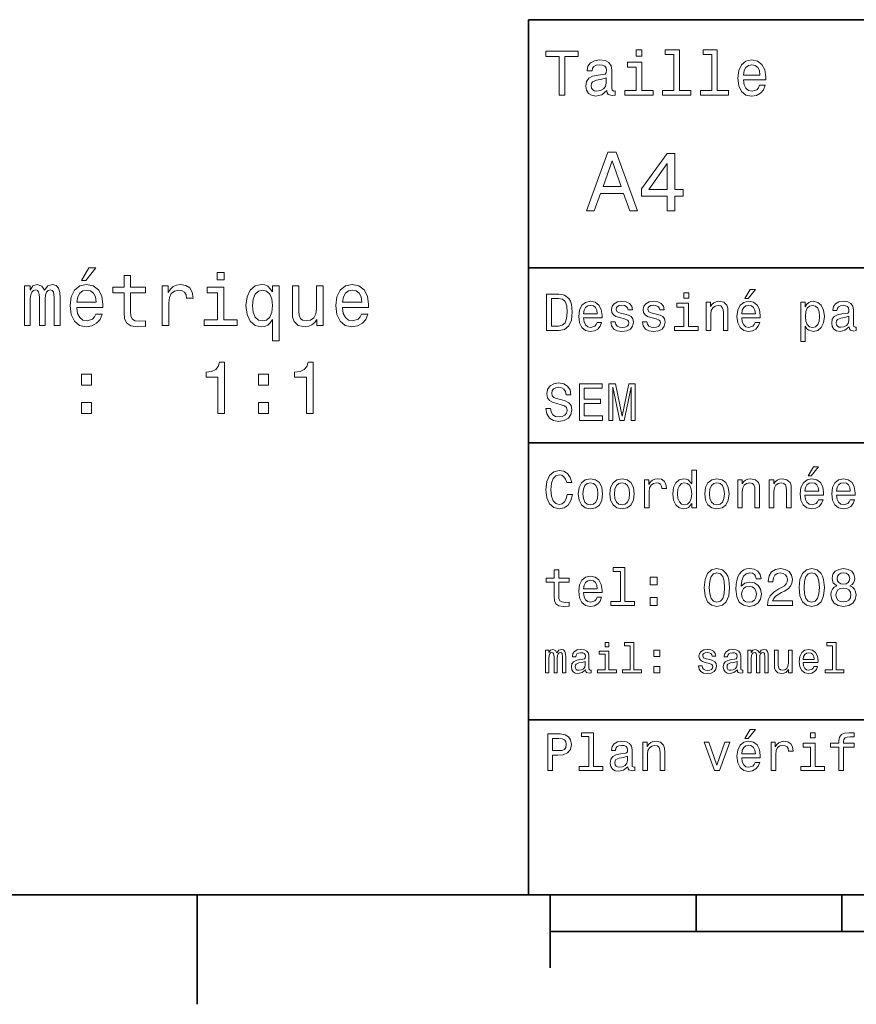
# Model space of a CAD drawing. Extents: x 0 to 297, y 0 to 210.
# Tile 2 of 7: x 62 to 119, y 2 to 70. Entities that reach past the tile are written whole.
import ezdxf

# ---------------------------------------------------------------- set-up
doc = ezdxf.new("R2010")
doc.units = 0

msp = doc.modelspace()

# ---------------------------------------------------------------- linework, layer by layer
at = {"color": 7, "lineweight": 35}
for p, q in [((97, 10), (97, 70)), ((97, 70), (287, 70)), ((97, 53), (162, 53)), ((97, 41), (162, 41)), ((97, 22), (162, 22)), ((10, 10), (287, 10)), ((97, 10), (287, 10)), ((98.5, 7.5), (198.5, 7.5))]:
    msp.add_line(p, q, dxfattribs=at)
at = {"color": 7, "lineweight": 35, "ltscale": 0.1875}
msp.add_line((74.300003, 10), (74.300003, 2.5), dxfattribs=at)
at = {"color": 7, "lineweight": 35, "ltscale": 0.125}
msp.add_line((98.5, 10), (98.5, 5), dxfattribs=at)
at = {"color": 7, "lineweight": 35, "ltscale": 0.0625}
for p, q in [((108.5, 10), (108.5, 7.5)), ((118.5, 10), (118.5, 7.5))]:
    msp.add_line(p, q, dxfattribs=at)
at = {"color": 7, "lineweight": 13}
for points in [[(99.102303, 64.837173), (99.5, 64.837173), (99.5, 67.47406), (100.407784, 67.47406), (100.407784, 67.837173), (98.190201, 67.837173), (98.190201, 67.47406), (99.102303, 67.47406)], [(104.786743, 67.940918), (104.384727, 67.940918), (104.384727, 67.508644), (104.786743, 67.508644)], [(106.969742, 67.621033), (106.969742, 65.157059), (106.187317, 65.157059), (106.187317, 64.837173), (108.128242, 64.837173), (108.128242, 65.157059), (107.350143, 65.157059), (107.350143, 67.940918), (106.373199, 67.940918), (106.373199, 67.621033)], [(109.572044, 67.621033), (109.572044, 65.157059), (108.789627, 65.157059), (108.789627, 64.837173), (110.730545, 64.837173), (110.730545, 65.157059), (109.952454, 65.157059), (109.952454, 67.940918), (108.975502, 67.940918), (108.975502, 67.621033)], [(102.387611, 65.139771), (102.387611, 65.126801), (102.409225, 64.979828), (102.47406, 64.876076), (102.746399, 64.793945), (102.958214, 64.828529), (102.958214, 65.122475), (102.867432, 65.109505), (102.746399, 65.165703), (102.724785, 65.338615), (102.724785, 66.540344), (102.672913, 66.84726), (102.521614, 67.0634), (102.257927, 67.193085), (101.886169, 67.240631), (101.523056, 67.188759), (101.255043, 67.041786), (101.086456, 66.812675), (101.030258, 66.510086), (101.030258, 66.484146), (101.371758, 66.484146), (101.402016, 66.665703), (101.497116, 66.795387), (101.65274, 66.873199), (101.873199, 66.903458), (102.085014, 66.881844), (102.236313, 66.817001), (102.327087, 66.704605), (102.357346, 66.548988), (102.340057, 66.367432), (102.270897, 66.276657), (102.097984, 66.233429), (101.773773, 66.198845), (101.402016, 66.121033), (101.138329, 65.982704), (100.982712, 65.766571), (100.935158, 65.446686), (100.978386, 65.161385), (101.112389, 64.949562), (101.328529, 64.815559), (101.626801, 64.768013), (102.028816, 64.858788)], [(104.773773, 65.157059), (104.773773, 67.080688), (103.796829, 67.080688), (103.796829, 66.756485), (104.393372, 66.756485), (104.393372, 65.157059), (103.615273, 65.157059), (103.615273, 64.837173), (105.560516, 64.837173), (105.560516, 65.157059)], [(111.750717, 65.887604), (113.272339, 65.887604), (113.276657, 66.064842), (113.207497, 66.561958), (113.017288, 66.933716), (112.714699, 67.158501), (112.312683, 67.240631), (111.919312, 67.154175), (111.616714, 66.912102), (111.422188, 66.51873), (111.353027, 66), (111.41787, 65.4683), (111.612396, 65.079247), (111.91066, 64.837173), (112.299713, 64.755043), (112.636887, 64.811234), (112.913544, 64.958214), (113.116714, 65.191643), (113.233429, 65.502876), (112.857346, 65.502876), (112.779541, 65.329971), (112.667145, 65.200287), (112.34726, 65.096542), (112.100868, 65.144089), (111.914986, 65.295387), (111.793945, 65.541786), (111.750717, 65.874634)], [(111.750717, 66.207489), (111.798271, 66.50576), (111.914986, 66.726219), (112.092216, 66.860229), (112.325653, 66.907776), (112.554756, 66.860229), (112.731987, 66.726219), (112.840057, 66.50576), (112.878967, 66.207489)], [(102.344383, 65.649857), (102.292511, 65.425072), (102.154182, 65.252159), (101.946686, 65.139771), (101.691643, 65.100861), (101.527374, 65.122475), (101.41066, 65.191643), (101.337173, 65.312675), (101.315559, 65.481262), (101.332855, 65.632561), (101.402016, 65.740631), (101.678673, 65.861671), (102.028816, 65.913544), (102.344383, 66.017288)], [(100.982712, 56.9049), (101.51297, 56.9049), (101.933716, 58.080692), (103.530258, 58.080692), (103.951012, 56.9049), (104.492798, 56.9049), (103.028816, 60.910664), (102.440926, 60.910664)], [(106.521614, 56.9049), (107.040344, 56.9049), (107.040344, 57.896255), (107.610954, 57.896255), (107.610954, 58.357349), (107.040344, 58.357349), (107.040344, 60.818443), (106.515854, 60.818443), (104.763687, 58.403458), (104.763687, 57.896255), (106.521614, 57.896255)], [(102.118156, 58.570606), (102.734871, 60.334293), (103.351585, 58.570606)], [(105.247841, 58.357349), (106.521614, 60.149857), (106.521614, 58.357349)], [(66.351128, 52.120071), (66.648682, 52.120071), (67.349686, 52.977417), (66.855453, 52.977417)], [(76.134987, 52.664738), (75.66597, 52.664738), (75.66597, 52.160416), (76.134987, 52.160416)], [(69.286285, 51.282894), (69.286285, 49.926266), (69.316544, 49.487507), (69.457756, 49.18491), (69.740173, 49.0084), (70.219284, 48.94788), (70.743774, 48.973095), (70.743774, 49.35638), (70.360489, 49.326122), (70.012512, 49.366467), (69.825912, 49.49255), (69.745216, 49.704365), (69.730087, 50.001915), (69.730087, 51.282894), (70.743774, 51.282894), (70.743774, 51.661137), (69.730087, 51.661137), (69.730087, 52.452923), (69.286285, 52.452923), (69.286285, 51.661137), (68.519714, 51.661137), (68.519714, 51.282894)], [(62.442627, 49.043701), (62.851128, 49.043701), (62.851128, 50.854221), (62.876343, 51.126553), (62.951996, 51.323238), (63.067986, 51.439236), (63.219284, 51.484623), (63.340324, 51.444279), (63.421013, 51.343414), (63.461357, 51.171944), (63.476486, 50.945), (63.476486, 49.043701), (63.859772, 49.043701), (63.859772, 50.854221), (63.884991, 51.12151), (63.96064, 51.318195), (64.08168, 51.439236), (64.232971, 51.484623), (64.354012, 51.444279), (64.4347, 51.343414), (64.485138, 50.945), (64.485138, 49.043701), (64.893639, 49.043701), (64.893639, 50.914738), (64.868423, 51.303066), (64.787727, 51.600616), (64.626343, 51.782173), (64.364098, 51.847736), (64.056458, 51.746872), (63.819427, 51.454365), (63.632828, 51.741829), (63.320148, 51.847736), (63.032684, 51.746872), (62.835999, 51.464451), (62.835999, 51.751915), (62.442627, 51.751915)], [(66.043488, 50.269207), (67.81871, 50.269207), (67.823746, 50.475979), (67.743057, 51.05595), (67.521156, 51.489666), (67.168129, 51.751915), (66.699112, 51.847736), (66.240173, 51.746872), (65.887154, 51.464451), (65.660202, 51.005516), (65.579514, 50.40033), (65.655167, 49.780014), (65.882111, 49.326122), (66.230087, 49.043701), (66.683983, 48.94788), (67.077354, 49.013443), (67.400116, 49.18491), (67.637154, 49.457245), (67.773315, 49.820358), (67.334557, 49.820358), (67.243774, 49.618629), (67.112656, 49.467331), (66.739456, 49.346294), (66.451996, 49.401772), (66.235138, 49.578285), (66.093925, 49.865746), (66.043488, 50.254074)], [(66.043488, 50.642403), (66.098969, 50.990387), (66.235138, 51.247593), (66.44191, 51.403931), (66.714241, 51.459408), (66.981529, 51.403931), (67.188301, 51.247593), (67.314384, 50.990387), (67.359772, 50.642403)], [(71.893631, 49.043701), (72.337433, 49.043701), (72.337433, 50.591972), (72.382828, 50.965172), (72.518997, 51.23246), (72.740898, 51.393845), (73.038445, 51.449322), (73.260345, 51.414017), (73.426773, 51.313152), (73.527634, 51.141685), (73.562943, 50.909695), (74.011787, 50.909695), (73.951271, 51.318195), (73.784843, 51.610703), (73.507462, 51.787216), (73.129227, 51.847736), (72.872017, 51.807388), (72.650116, 51.706524), (72.45343, 51.535057), (72.297089, 51.303066), (72.297089, 51.751915), (71.893631, 51.751915)], [(76.119858, 49.416901), (76.119858, 51.661137), (74.980087, 51.661137), (74.980087, 51.282894), (75.676056, 51.282894), (75.676056, 49.416901), (74.768272, 49.416901), (74.768272, 49.043701), (77.03772, 49.043701), (77.03772, 49.416901)], [(79.463516, 51.333328), (79.307175, 51.560272), (79.130661, 51.721657), (78.923889, 51.812431), (78.686859, 51.847736), (78.258186, 51.746872), (77.925331, 51.464451), (77.708473, 51.010559), (77.632828, 50.40033), (77.708473, 49.785057), (77.925331, 49.331165), (78.258186, 49.043701), (78.686859, 48.94788), (78.923889, 48.978138), (79.125626, 49.063873), (79.302132, 49.220215), (79.463516, 49.457245), (79.463516, 47.994709), (79.907318, 47.994709), (79.907318, 51.751915), (79.463516, 51.751915)], [(78.086716, 50.40033), (78.132103, 50.849178), (78.273315, 51.176987), (78.48513, 51.378716), (78.762512, 51.449322), (79.055016, 51.378716), (79.276917, 51.18203), (79.408035, 50.854221), (79.458473, 50.40033), (79.408035, 49.941395), (79.276917, 49.613586), (79.055016, 49.411858), (78.762512, 49.346294), (78.48513, 49.411858), (78.273315, 49.613586), (78.132103, 49.946438)], [(82.923172, 51.751915), (82.47937, 51.751915), (82.47937, 50.188515), (82.428932, 49.825401), (82.282684, 49.563152), (82.055733, 49.401772), (81.758179, 49.351337), (81.521149, 49.391685), (81.369858, 49.512722), (81.284119, 49.719494), (81.263947, 50.012001), (81.263947, 51.751915), (80.820145, 51.751915), (80.820145, 49.971657), (80.835274, 49.613586), (80.931091, 49.316036), (81.223602, 49.043701), (81.692627, 48.94788), (81.944778, 48.983181), (82.161644, 49.073959), (82.348236, 49.230301), (82.499542, 49.457245), (82.499542, 49.043701), (82.923172, 49.043701)], [(84.259628, 50.269207), (86.034836, 50.269207), (86.039886, 50.475979), (85.95919, 51.05595), (85.737289, 51.489666), (85.384262, 51.751915), (84.915245, 51.847736), (84.456314, 51.746872), (84.103287, 51.464451), (83.876343, 51.005516), (83.795647, 50.40033), (83.871292, 49.780014), (84.098236, 49.326122), (84.446228, 49.043701), (84.900116, 48.94788), (85.293488, 49.013443), (85.616257, 49.18491), (85.853287, 49.457245), (85.989456, 49.820358), (85.55069, 49.820358), (85.459915, 49.618629), (85.328789, 49.467331), (84.955589, 49.346294), (84.668121, 49.401772), (84.451263, 49.578285), (84.310059, 49.865746), (84.259628, 50.254074)], [(84.259628, 50.642403), (84.315094, 50.990387), (84.451263, 51.247593), (84.658035, 51.403931), (84.930374, 51.459408), (85.197662, 51.403931), (85.404434, 51.247593), (85.530518, 50.990387), (85.575905, 50.642403)], [(111.84726, 50.88797), (112.059799, 50.88797), (112.560516, 51.500362), (112.207489, 51.500362)], [(99.080688, 51.190563), (98.248558, 51.190563), (98.248558, 48.690563), (99.080688, 48.690563), (99.473343, 48.769814), (99.765129, 49.011169), (99.945244, 49.40382), (100.010086, 49.940563), (99.952446, 50.488113), (99.880402, 50.70425), (99.779541, 50.877163), (99.487755, 51.111313), (99.296829, 51.168949)], [(99.055473, 50.891571), (99.329254, 50.837536), (99.516571, 50.671829), (99.628242, 50.376442), (99.664268, 49.940563), (99.624641, 49.519093), (99.51297, 49.223705), (99.322044, 49.047192), (99.055473, 48.989555), (98.583572, 48.989555), (98.583572, 50.891571)], [(100.784584, 49.565922), (102.052597, 49.565922), (102.056198, 49.713619), (101.998558, 50.127884), (101.840057, 50.437683), (101.587898, 50.625), (101.252884, 50.693443), (100.925072, 50.621399), (100.672913, 50.41967), (100.510803, 50.091862), (100.453171, 49.659584), (100.507202, 49.216499), (100.669312, 48.892292), (100.91787, 48.690563), (101.242073, 48.62212), (101.523056, 48.668949), (101.753601, 48.791428), (101.922913, 48.98595), (102.020172, 49.245319), (101.706772, 49.245319), (101.64193, 49.101227), (101.548271, 48.993156), (101.2817, 48.9067), (101.07637, 48.946327), (100.921471, 49.072407), (100.820602, 49.27774), (100.784584, 49.555115)], [(103.623199, 49.818085), (103.317001, 49.890129), (103.090057, 49.972984), (103.014412, 50.142292), (103.036026, 50.261169), (103.111671, 50.347622), (103.234146, 50.401657), (103.41066, 50.423271), (103.579971, 50.401657), (103.713257, 50.336815), (103.799713, 50.239555), (103.835732, 50.109871), (104.145531, 50.109871), (104.145531, 50.117077), (104.091499, 50.351227), (103.943802, 50.534943), (103.713257, 50.650219), (103.41066, 50.693443), (103.104469, 50.650219), (102.881126, 50.531342), (102.740631, 50.354828), (102.697403, 50.131485), (102.729828, 49.915348), (102.830688, 49.76405), (102.996399, 49.655983), (103.237755, 49.580334), (103.590775, 49.493877), (103.806915, 49.40382), (103.864555, 49.331772), (103.886169, 49.223705), (103.853745, 49.09042), (103.767288, 48.989555), (103.626801, 48.924713), (103.439484, 48.903099), (103.241356, 48.924713), (103.09726, 49.000362), (103, 49.122841), (102.960373, 49.292149), (102.654175, 49.292149), (102.704613, 49.003963), (102.852303, 48.795029), (103.086456, 48.668949), (103.41066, 48.62212), (103.749283, 48.668949), (103.997841, 48.795029), (104.149139, 48.996758), (104.203171, 49.259727), (104.163544, 49.486671), (104.051872, 49.641571), (103.868156, 49.742435)], [(105.791786, 49.818085), (105.485588, 49.890129), (105.258644, 49.972984), (105.182999, 50.142292), (105.204613, 50.261169), (105.280258, 50.347622), (105.40274, 50.401657), (105.579254, 50.423271), (105.748558, 50.401657), (105.881844, 50.336815), (105.9683, 50.239555), (106.004326, 50.109871), (106.314117, 50.109871), (106.314117, 50.117077), (106.260086, 50.351227), (106.112396, 50.534943), (105.881844, 50.650219), (105.579254, 50.693443), (105.273056, 50.650219), (105.049713, 50.531342), (104.909225, 50.354828), (104.865997, 50.131485), (104.898415, 49.915348), (104.999283, 49.76405), (105.164986, 49.655983), (105.406342, 49.580334), (105.759369, 49.493877), (105.975502, 49.40382), (106.033142, 49.331772), (106.054756, 49.223705), (106.022339, 49.09042), (105.935883, 48.989555), (105.795387, 48.924713), (105.60807, 48.903099), (105.409943, 48.924713), (105.265854, 49.000362), (105.168587, 49.122841), (105.12896, 49.292149), (104.822769, 49.292149), (104.873199, 49.003963), (105.020897, 48.795029), (105.255043, 48.668949), (105.579254, 48.62212), (105.91787, 48.668949), (106.166428, 48.795029), (106.317726, 48.996758), (106.371758, 49.259727), (106.33213, 49.486671), (106.220459, 49.641571), (106.036743, 49.742435)], [(107.992798, 51.27702), (107.657784, 51.27702), (107.657784, 50.916786), (107.992798, 50.916786)], [(109.181557, 48.690563), (109.498558, 48.690563), (109.498558, 49.807278), (109.530983, 50.063042), (109.635445, 50.250362), (109.797546, 50.365635), (110.013687, 50.408863), (110.1866, 50.372841), (110.29467, 50.275578), (110.348701, 50.113472), (110.366714, 49.897335), (110.366714, 48.690563), (110.683716, 48.690563), (110.683716, 49.962177), (110.669312, 50.217941), (110.604469, 50.430477), (110.39193, 50.625), (110.060516, 50.693443), (109.876801, 50.668228), (109.721901, 50.599785), (109.588615, 50.484512), (109.484146, 50.329613), (109.484146, 50.625), (109.181557, 50.625)], [(111.627518, 49.565922), (112.895531, 49.565922), (112.899132, 49.713619), (112.841499, 50.127884), (112.682999, 50.437683), (112.430832, 50.625), (112.095825, 50.693443), (111.768013, 50.621399), (111.515854, 50.41967), (111.353745, 50.091862), (111.296112, 49.659584), (111.350143, 49.216499), (111.512245, 48.892292), (111.760803, 48.690563), (112.085014, 48.62212), (112.365997, 48.668949), (112.596542, 48.791428), (112.765854, 48.98595), (112.863113, 49.245319), (112.549713, 49.245319), (112.484871, 49.101227), (112.391212, 48.993156), (112.124641, 48.9067), (111.919312, 48.946327), (111.764412, 49.072407), (111.663544, 49.27774), (111.627518, 49.555115)], [(115.986313, 50.326012), (115.986313, 50.625), (115.669312, 50.625), (115.669312, 47.941284), (115.986313, 47.941284), (115.986313, 48.98595), (116.097984, 48.816643), (116.22406, 48.704971), (116.541069, 48.62212), (116.843658, 48.690563), (117.081413, 48.895893), (117.236313, 49.2201), (117.293945, 49.659584), (117.236313, 50.095463), (117.081413, 50.41967), (116.843658, 50.621399), (116.541069, 50.693443), (116.368156, 50.671829), (116.220459, 50.603386), (116.094383, 50.488113)], [(119.005043, 48.942726), (119.005043, 48.931919), (119.023056, 48.809441), (119.077087, 48.722984), (119.304031, 48.654541), (119.480545, 48.683357), (119.480545, 48.928314), (119.4049, 48.917507), (119.304031, 48.96434), (119.286026, 49.108429), (119.286026, 50.109871), (119.242798, 50.365635), (119.116714, 50.54575), (118.896973, 50.65382), (118.587173, 50.693443), (118.284584, 50.650219), (118.061241, 50.52774), (117.920746, 50.336815), (117.873917, 50.084656), (117.873917, 50.063042), (118.158501, 50.063042), (118.183716, 50.21434), (118.26297, 50.322407), (118.392654, 50.387249), (118.57637, 50.412464), (118.752884, 50.394455), (118.878967, 50.34042), (118.954613, 50.246758), (118.979828, 50.117077), (118.965416, 49.965778), (118.907784, 49.890129), (118.763687, 49.854107), (118.493515, 49.825291), (118.183716, 49.760448), (117.963974, 49.645176), (117.834297, 49.465057), (117.79467, 49.19849), (117.830688, 48.960735), (117.942368, 48.784222), (118.122482, 48.67255), (118.37104, 48.632927), (118.706055, 48.708576)], [(100.784584, 49.832493), (100.824211, 50.081055), (100.921471, 50.264771), (101.069168, 50.376442), (101.263687, 50.416069), (101.454613, 50.376442), (101.602303, 50.264771), (101.69236, 50.081055), (101.724785, 49.832493)], [(107.981987, 48.957134), (107.981987, 50.560158), (107.16787, 50.560158), (107.16787, 50.289986), (107.664986, 50.289986), (107.664986, 48.957134), (107.016571, 48.957134), (107.016571, 48.690563), (108.637611, 48.690563), (108.637611, 48.957134)], [(111.627518, 49.832493), (111.667145, 50.081055), (111.764412, 50.264771), (111.912102, 50.376442), (112.106628, 50.416069), (112.297546, 50.376442), (112.445244, 50.264771), (112.535301, 50.081055), (112.567726, 49.832493)], [(116.48703, 48.9067), (116.274498, 48.953533), (116.119598, 49.097622), (116.022339, 49.331772), (115.989914, 49.659584), (116.022339, 49.983791), (116.119598, 50.217941), (116.274498, 50.358429), (116.48703, 50.408863), (116.681557, 50.358429), (116.836456, 50.21434), (116.933716, 49.98019), (116.969742, 49.659584), (116.933716, 49.335377), (116.836456, 49.097622), (116.681557, 48.953533)], [(118.969025, 49.367798), (118.925797, 49.180477), (118.810516, 49.036385), (118.637611, 48.942726), (118.425072, 48.910305), (118.288185, 48.928314), (118.190926, 48.98595), (118.129684, 49.086815), (118.111671, 49.227306), (118.126083, 49.353386), (118.183716, 49.443443), (118.414268, 49.544312), (118.706055, 49.587536), (118.969025, 49.673992)], [(75.7164, 42.996872), (76.175331, 42.996872), (76.175331, 46.522087), (75.832397, 46.522087), (75.741615, 46.214451), (75.560059, 46.007679), (75.282684, 45.886642), (74.899399, 45.846294), (74.899399, 45.488228), (75.7164, 45.488228)], [(81.788445, 42.996872), (82.247375, 42.996872), (82.247375, 46.522087), (81.904434, 46.522087), (81.81366, 46.214451), (81.632103, 46.007679), (81.354721, 45.886642), (80.971436, 45.846294), (80.971436, 45.488228), (81.788445, 45.488228)], [(66.351128, 44.953644), (67.047089, 44.953644), (67.047089, 45.705086), (66.351128, 45.705086)], [(78.495216, 44.953644), (79.191177, 44.953644), (79.191177, 45.705086), (78.495216, 45.705086)], [(98.515129, 43.355907), (98.187317, 43.355907), (98.259369, 42.974064), (98.439484, 42.693085), (98.716858, 42.523773), (99.091499, 42.462536), (99.46254, 42.520172), (99.739914, 42.678673), (99.916428, 42.927231), (99.98127, 43.255043), (99.927231, 43.55043), (99.77594, 43.741352), (99.530983, 43.867435), (99.203171, 43.961094), (98.922188, 44.029537), (98.738472, 44.108788), (98.634003, 44.224064), (98.601585, 44.404179), (98.634003, 44.56628), (98.727669, 44.688759), (98.871758, 44.771614), (99.069885, 44.80043), (99.271614, 44.764408), (99.430115, 44.667145), (99.534584, 44.505043), (99.585014, 44.285301), (99.912827, 44.285301), (99.912827, 44.292507), (99.855186, 44.631123), (99.685883, 44.883286), (99.419312, 45.041786), (99.059074, 45.095821), (98.734871, 45.041786), (98.482712, 44.890488), (98.320602, 44.656338), (98.26297, 44.353745), (98.309799, 44.083572), (98.446686, 43.899857), (98.662827, 43.777378), (98.958214, 43.683716), (99.25, 43.600864), (99.469742, 43.521614), (99.603027, 43.406338), (99.649857, 43.219021), (99.606628, 43.028099), (99.494957, 42.884007), (99.325645, 42.793949), (99.105911, 42.765129), (98.860954, 42.804756), (98.67363, 42.920029), (98.554756, 43.107349)], [(100.496399, 42.530979), (102.081413, 42.530979), (102.081413, 42.833572), (100.827812, 42.833572), (100.827812, 43.680115), (101.944527, 43.680115), (101.944527, 43.979107), (100.827812, 43.979107), (100.827812, 44.728386), (102.052597, 44.728386), (102.052597, 45.030979), (100.496399, 45.030979)], [(102.520897, 42.530979), (102.798271, 42.530979), (102.798271, 44.80043), (103.266571, 42.530979), (103.57637, 42.530979), (104.041069, 44.80043), (104.041069, 42.530979), (104.322044, 42.530979), (104.322044, 45.030979), (103.882568, 45.030979), (103.421471, 42.826366), (102.963974, 45.030979), (102.520897, 45.030979)], [(66.351128, 42.996872), (67.047089, 42.996872), (67.047089, 43.748314), (66.351128, 43.748314)], [(78.495216, 42.996872), (79.191177, 42.996872), (79.191177, 43.748314), (78.495216, 43.748314)], [(116.184441, 38.728386), (116.396973, 38.728386), (116.897697, 39.340778), (116.54467, 39.340778)], [(99.66787, 37.460373), (99.595818, 37.15778), (99.476944, 36.941643), (99.311241, 36.808357), (99.116714, 36.765129), (98.882568, 36.829971), (98.698845, 37.024494), (98.57637, 37.341499), (98.536743, 37.780979), (98.57637, 38.216858), (98.695244, 38.537464), (98.87896, 38.731987), (99.116714, 38.80043), (99.289627, 38.764408), (99.437317, 38.663544), (99.552597, 38.501442), (99.631844, 38.278099), (99.97406, 38.278099), (99.865997, 38.620316), (99.678673, 38.879681), (99.422913, 39.041786), (99.116714, 39.099422), (98.734871, 39.009365), (98.443085, 38.757202), (98.25576, 38.342937), (98.190926, 37.780979), (98.25576, 37.219021), (98.443085, 36.804756), (98.734871, 36.548992), (99.116714, 36.462536), (99.451729, 36.530979), (99.721901, 36.721901), (99.912827, 37.035301), (100.013687, 37.460373)], [(100.413544, 37.496399), (100.471184, 37.056915), (100.636887, 36.732708), (100.899857, 36.530979), (101.252884, 36.462536), (101.602303, 36.530979), (101.865273, 36.729107), (102.030983, 37.053314), (102.092216, 37.496399), (102.030983, 37.935879), (101.865273, 38.263687), (101.602303, 38.461815), (101.252884, 38.533859), (100.899857, 38.461815), (100.636887, 38.260086), (100.471184, 37.935879)], [(102.58213, 37.496399), (102.639771, 37.056915), (102.805473, 36.732708), (103.068443, 36.530979), (103.421471, 36.462536), (103.770897, 36.530979), (104.033859, 36.729107), (104.19957, 37.053314), (104.260803, 37.496399), (104.19957, 37.935879), (104.033859, 38.263687), (103.770897, 38.461815), (103.421471, 38.533859), (103.068443, 38.461815), (102.805473, 38.260086), (102.639771, 37.935879)], [(104.963257, 36.530979), (105.280258, 36.530979), (105.280258, 37.636887), (105.312683, 37.903458), (105.409943, 38.094379), (105.568443, 38.209652), (105.780983, 38.249279), (105.939484, 38.224064), (106.058357, 38.152016), (106.130402, 38.029537), (106.155617, 37.863831), (106.476227, 37.863831), (106.432999, 38.155621), (106.314117, 38.364552), (106.115997, 38.490635), (105.845825, 38.533859), (105.662102, 38.505043), (105.503601, 38.432995), (105.363113, 38.310516), (105.251442, 38.144814), (105.251442, 38.465416), (104.963257, 38.465416)], [(108.201729, 36.829971), (108.201729, 36.530979), (108.51873, 36.530979), (108.51873, 39.117435), (108.20533, 39.117435), (108.20533, 38.170029), (107.963974, 38.443802), (107.816284, 38.508644), (107.646973, 38.533859), (107.340775, 38.461815), (107.103027, 38.260086), (106.948128, 37.935879), (106.894089, 37.5), (106.948128, 37.064121), (107.103027, 36.736309), (107.340775, 36.530979), (107.646973, 36.462536), (107.816284, 36.487751), (107.967575, 36.552593)], [(109.087898, 37.496399), (109.145531, 37.056915), (109.311241, 36.732708), (109.574203, 36.530979), (109.927231, 36.462536), (110.276657, 36.530979), (110.539627, 36.729107), (110.70533, 37.053314), (110.766571, 37.496399), (110.70533, 37.935879), (110.539627, 38.263687), (110.276657, 38.461815), (109.927231, 38.533859), (109.574203, 38.461815), (109.311241, 38.260086), (109.145531, 37.935879)], [(111.350143, 36.530979), (111.667145, 36.530979), (111.667145, 37.647694), (111.69957, 37.903458), (111.804031, 38.090778), (111.966141, 38.206051), (112.182274, 38.249279), (112.355186, 38.213257), (112.463257, 38.115993), (112.517288, 37.953888), (112.535301, 37.737751), (112.535301, 36.530979), (112.852303, 36.530979), (112.852303, 37.802593), (112.837898, 38.058357), (112.773056, 38.270893), (112.560516, 38.465416), (112.229103, 38.533859), (112.045387, 38.508644), (111.890488, 38.440201), (111.757202, 38.324928), (111.65274, 38.170029), (111.65274, 38.465416), (111.350143, 38.465416)], [(113.51873, 36.530979), (113.835732, 36.530979), (113.835732, 37.647694), (113.868156, 37.903458), (113.972626, 38.090778), (114.134727, 38.206051), (114.350861, 38.249279), (114.523773, 38.213257), (114.631844, 38.115993), (114.685883, 37.953888), (114.703888, 37.737751), (114.703888, 36.530979), (115.020889, 36.530979), (115.020889, 37.802593), (115.006485, 38.058357), (114.941643, 38.270893), (114.729111, 38.465416), (114.39769, 38.533859), (114.213974, 38.508644), (114.059082, 38.440201), (113.925789, 38.324928), (113.821327, 38.170029), (113.821327, 38.465416), (113.51873, 38.465416)], [(115.964699, 37.406338), (117.232712, 37.406338), (117.236313, 37.554035), (117.178673, 37.9683), (117.020172, 38.278099), (116.768013, 38.465416), (116.432999, 38.533859), (116.105186, 38.461815), (115.853027, 38.260086), (115.690918, 37.932278), (115.633286, 37.5), (115.687317, 37.056915), (115.849426, 36.732708), (116.097984, 36.530979), (116.422188, 36.462536), (116.703171, 36.509365), (116.933716, 36.631844), (117.103027, 36.826366), (117.200287, 37.085735), (116.886887, 37.085735), (116.822044, 36.941643), (116.728386, 36.833572), (116.461815, 36.747116), (116.256485, 36.786743), (116.101585, 36.912823), (116.000717, 37.118156), (115.964699, 37.395531)], [(118.133286, 37.406338), (119.401299, 37.406338), (119.4049, 37.554035), (119.34726, 37.9683), (119.188766, 38.278099), (118.9366, 38.465416), (118.601585, 38.533859), (118.273773, 38.461815), (118.021614, 38.260086), (117.859512, 37.932278), (117.801872, 37.5), (117.855911, 37.056915), (118.018013, 36.732708), (118.266571, 36.530979), (118.590775, 36.462536), (118.871758, 36.509365), (119.10231, 36.631844), (119.271614, 36.826366), (119.368881, 37.085735), (119.055481, 37.085735), (118.990631, 36.941643), (118.896973, 36.833572), (118.630402, 36.747116), (118.425072, 36.786743), (118.270172, 36.912823), (118.169312, 37.118156), (118.133286, 37.395531)], [(100.737755, 37.5), (100.770172, 37.824207), (100.87104, 38.058357), (101.033142, 38.20245), (101.252884, 38.25288), (101.469017, 38.20245), (101.631126, 38.061958), (101.731987, 37.824207), (101.768013, 37.5), (101.731987, 37.172188), (101.631126, 36.934437), (101.469017, 36.790344), (101.252884, 36.743515), (101.033142, 36.790344), (100.87104, 36.934437), (100.770172, 37.172188)], [(102.906342, 37.5), (102.938759, 37.824207), (103.039627, 38.058357), (103.201729, 38.20245), (103.421471, 38.25288), (103.637611, 38.20245), (103.799713, 38.061958), (103.900574, 37.824207), (103.9366, 37.5), (103.900574, 37.172188), (103.799713, 36.934437), (103.637611, 36.790344), (103.421471, 36.743515), (103.201729, 36.790344), (103.039627, 36.934437), (102.938759, 37.172188)], [(107.701012, 38.249279), (107.909943, 38.198845), (108.068443, 38.058357), (108.162102, 37.824207), (108.198128, 37.5), (108.162102, 37.172188), (108.068443, 36.938038), (107.909943, 36.793949), (107.701012, 36.747116), (107.502884, 36.793949), (107.351585, 36.938038), (107.250717, 37.175793), (107.2183, 37.5), (107.250717, 37.820606), (107.351585, 38.054756), (107.502884, 38.198845)], [(109.412102, 37.5), (109.444527, 37.824207), (109.545387, 38.058357), (109.707489, 38.20245), (109.927231, 38.25288), (110.143372, 38.20245), (110.305473, 38.061958), (110.406342, 37.824207), (110.44236, 37.5), (110.406342, 37.172188), (110.305473, 36.934437), (110.143372, 36.790344), (109.927231, 36.743515), (109.707489, 36.790344), (109.545387, 36.934437), (109.444527, 37.172188)], [(115.964699, 37.672909), (116.004318, 37.921471), (116.101585, 38.105186), (116.249283, 38.216858), (116.443802, 38.256485), (116.634727, 38.216858), (116.782425, 38.105186), (116.872482, 37.921471), (116.9049, 37.672909)], [(118.133286, 37.672909), (118.172913, 37.921471), (118.270172, 38.105186), (118.41787, 38.216858), (118.612396, 38.256485), (118.803314, 38.216858), (118.951012, 38.105186), (119.041069, 37.921471), (119.073486, 37.672909)], [(103.306198, 32.170029), (103.306198, 30.116714), (102.654175, 30.116714), (102.654175, 29.850143), (104.271614, 29.850143), (104.271614, 30.116714), (103.623199, 30.116714), (103.623199, 32.4366), (102.809074, 32.4366), (102.809074, 32.170029)], [(98.763687, 31.449568), (98.763687, 30.480547), (98.785301, 30.167147), (98.886169, 29.951008), (99.087898, 29.824926), (99.430115, 29.7817), (99.804756, 29.799711), (99.804756, 30.073486), (99.530983, 30.051872), (99.282417, 30.08069), (99.149132, 30.170748), (99.091499, 30.322046), (99.080688, 30.534582), (99.080688, 31.449568), (99.804756, 31.449568), (99.804756, 31.71974), (99.080688, 31.71974), (99.080688, 32.285301), (98.763687, 32.285301), (98.763687, 31.71974), (98.216141, 31.71974), (98.216141, 31.449568)], [(100.784584, 30.725504), (102.052597, 30.725504), (102.056198, 30.873198), (101.998558, 31.287464), (101.840057, 31.597261), (101.587898, 31.784582), (101.252884, 31.853025), (100.925072, 31.780979), (100.672913, 31.57925), (100.510803, 31.25144), (100.453171, 30.819164), (100.507202, 30.37608), (100.669312, 30.051872), (100.91787, 29.850143), (101.242073, 29.7817), (101.523056, 29.828529), (101.753601, 29.951008), (101.922913, 30.145533), (102.020172, 30.404898), (101.706772, 30.404898), (101.64193, 30.260807), (101.548271, 30.152737), (101.2817, 30.066282), (101.07637, 30.105907), (100.921471, 30.231987), (100.820602, 30.437319), (100.784584, 30.714697)], [(105.341499, 31.247837), (105.838615, 31.247837), (105.838615, 31.784582), (105.341499, 31.784582)], [(109.059074, 31.071325), (109.113113, 30.505762), (109.282425, 30.102304), (109.552597, 29.857347), (109.927231, 29.778097), (110.298271, 29.857347), (110.568443, 30.102304), (110.734146, 30.505762), (110.791786, 31.071325), (110.734146, 31.633286), (110.665703, 31.856628), (110.568443, 32.040344), (110.298271, 32.285301), (109.927231, 32.368156), (109.552597, 32.285301), (109.282425, 32.036743), (109.113113, 31.633286)], [(109.4049, 31.071325), (109.433716, 31.507204), (109.523773, 31.820604), (109.685883, 32.004322), (109.927231, 32.069164), (110.164986, 32.004322), (110.327087, 31.820604), (110.417145, 31.507204), (110.445969, 31.071325), (110.417145, 30.631844), (110.327087, 30.318443), (110.164986, 30.134726), (109.927231, 30.073486), (109.685883, 30.134726), (109.523773, 30.318443), (109.433716, 30.631844)], [(112.960373, 31.676512), (112.89193, 31.9683), (112.733429, 32.184437), (112.488472, 32.321323), (112.171471, 32.368156), (111.958931, 32.342937), (111.775215, 32.274494), (111.613113, 32.162823), (111.476227, 32.004322), (111.368156, 31.806194), (111.288902, 31.56484), (111.238472, 31.280258), (111.22406, 30.959654), (111.2817, 30.448126), (111.458214, 30.077089), (111.742798, 29.853746), (112.131844, 29.778097), (112.48127, 29.842939), (112.747841, 30.012247), (112.920746, 30.278818), (112.981987, 30.617435), (112.920746, 30.959654), (112.755043, 31.222622), (112.499283, 31.388329), (112.182274, 31.445965), (111.840057, 31.373919), (111.58429, 31.168587), (111.638329, 31.56484), (111.753601, 31.849422), (111.930115, 32.01873), (112.175072, 32.076366), (112.355186, 32.04755), (112.492073, 31.971901), (112.58213, 31.845821), (112.62896, 31.676512)], [(113.385445, 29.850143), (115.103745, 29.850143), (115.103745, 30.159943), (113.745674, 30.159943), (113.821327, 30.32925), (113.951004, 30.46974), (114.350861, 30.725504), (114.5634, 30.833572), (114.801147, 30.988472), (114.970459, 31.168587), (115.067719, 31.381123), (115.103745, 31.622478), (115.042511, 31.925072), (114.873199, 32.162823), (114.613831, 32.314121), (114.278816, 32.368156), (113.932999, 32.306915), (113.670029, 32.137608), (113.500717, 31.867435), (113.443085, 31.510807), (113.443085, 31.460375), (113.770889, 31.460375), (113.770889, 31.489193), (113.803314, 31.73415), (113.900574, 31.914265), (114.055473, 32.029537), (114.260803, 32.069164), (114.469742, 32.033142), (114.624641, 31.943083), (114.725502, 31.802593), (114.761528, 31.62608), (114.736313, 31.460375), (114.66787, 31.319883), (114.552597, 31.197405), (114.394089, 31.089336), (114.181557, 30.974062), (113.828529, 30.750719), (113.579971, 30.512968), (113.432274, 30.224783), (113.385445, 29.86095)], [(115.564842, 31.071325), (115.618874, 30.505762), (115.788185, 30.102304), (116.058357, 29.857347), (116.432999, 29.778097), (116.804031, 29.857347), (117.074203, 30.102304), (117.239914, 30.505762), (117.297546, 31.071325), (117.239914, 31.633286), (117.171471, 31.856628), (117.074203, 32.040344), (116.804031, 32.285301), (116.432999, 32.368156), (116.058357, 32.285301), (115.788185, 32.036743), (115.618874, 31.633286)], [(115.91066, 31.071325), (115.939484, 31.507204), (116.029541, 31.820604), (116.191643, 32.004322), (116.432999, 32.069164), (116.670746, 32.004322), (116.832855, 31.820604), (116.922913, 31.507204), (116.951729, 31.071325), (116.922913, 30.631844), (116.832855, 30.318443), (116.670746, 30.134726), (116.432999, 30.073486), (116.191643, 30.134726), (116.029541, 30.318443), (115.939484, 30.631844)], [(118.1549, 31.197405), (117.971184, 31.09654), (117.8451, 30.956051), (117.765854, 30.779539), (117.740631, 30.567001), (117.798271, 30.246397), (117.963974, 29.997837), (118.234146, 29.839336), (118.601585, 29.778097), (118.965416, 29.839336), (119.235596, 29.997837), (119.401299, 30.246397), (119.46254, 30.567001), (119.433716, 30.779539), (119.35807, 30.956051), (119.228386, 31.09654), (119.048271, 31.197405), (119.192368, 31.283861), (119.293228, 31.402737), (119.354469, 31.546829), (119.376083, 31.723343), (119.318443, 31.979107), (119.167145, 32.184437), (118.922195, 32.317722), (118.601585, 32.368156), (118.277374, 32.317722), (118.032425, 32.184437), (117.877525, 31.979107), (117.823486, 31.723343), (117.841499, 31.546829), (117.90274, 31.402737)], [(118.16571, 31.694523), (118.194527, 31.853025), (118.280983, 31.975504), (118.41787, 32.051151), (118.601585, 32.079971), (118.7817, 32.051151), (118.918587, 31.975504), (119.005043, 31.853025), (119.03746, 31.694523), (119.005043, 31.532419), (118.918587, 31.40634), (118.7817, 31.323486), (118.601585, 31.298271), (118.41787, 31.327089), (118.280983, 31.40634), (118.194527, 31.532419)], [(100.784584, 30.992075), (100.824211, 31.240633), (100.921471, 31.424351), (101.069168, 31.536022), (101.263687, 31.575647), (101.454613, 31.536022), (101.602303, 31.424351), (101.69236, 31.240633), (101.724785, 30.992075)], [(112.632568, 30.613832), (112.592941, 30.386887), (112.492073, 30.213976), (112.329971, 30.098703), (112.128242, 30.062679), (111.915703, 30.098703), (111.753601, 30.210375), (111.649139, 30.383286), (111.616714, 30.610229), (111.65274, 30.833572), (111.753601, 31.002882), (111.919312, 31.11095), (112.142654, 31.150576), (112.337173, 31.11095), (112.492073, 31.006483), (112.592941, 30.837175)], [(105.341499, 29.850143), (105.838615, 29.850143), (105.838615, 30.386887), (105.341499, 30.386887)], [(118.086456, 30.574207), (118.118881, 30.765129), (118.223343, 30.909222), (118.385452, 31.002882), (118.601585, 31.035301), (118.814117, 31.002882), (118.976227, 30.909222), (119.080688, 30.765129), (119.116714, 30.574207), (119.080688, 30.368876), (118.976227, 30.213976), (118.814117, 30.113111), (118.601585, 30.08069), (118.385452, 30.113111), (118.223343, 30.213976), (118.118881, 30.368876)], [(102.524498, 27.293949), (102.256485, 27.293949), (102.256485, 27.005764), (102.524498, 27.005764)], [(103.979828, 27.080692), (103.979828, 25.438042), (103.458214, 25.438042), (103.458214, 25.224785), (104.752159, 25.224785), (104.752159, 25.438042), (104.233429, 25.438042), (104.233429, 27.293949), (103.58213, 27.293949), (103.58213, 27.080692)], [(117.858788, 27.080692), (117.858788, 25.438042), (117.337173, 25.438042), (117.337173, 25.224785), (118.631119, 25.224785), (118.631119, 25.438042), (118.112389, 25.438042), (118.112389, 27.293949), (117.46109, 27.293949), (117.46109, 27.080692)], [(98.170029, 25.224785), (98.403458, 25.224785), (98.403458, 26.259367), (98.41787, 26.414986), (98.461098, 26.527378), (98.527374, 26.59366), (98.613831, 26.619598), (98.682999, 26.596542), (98.729103, 26.538906), (98.752159, 26.440924), (98.760803, 26.311241), (98.760803, 25.224785), (98.979828, 25.224785), (98.979828, 26.259367), (98.99424, 26.412106), (99.03746, 26.524496), (99.106628, 26.59366), (99.193085, 26.619598), (99.262245, 26.596542), (99.308357, 26.538906), (99.337173, 26.311241), (99.337173, 25.224785), (99.570602, 25.224785), (99.570602, 26.293949), (99.556198, 26.515852), (99.510086, 26.685881), (99.41787, 26.789627), (99.268013, 26.827091), (99.092216, 26.769453), (98.956772, 26.602306), (98.850143, 26.766571), (98.671471, 26.827091), (98.507202, 26.769453), (98.394814, 26.60807), (98.394814, 26.772335), (98.170029, 26.772335)], [(100.925072, 25.426514), (100.925072, 25.417868), (100.939484, 25.319885), (100.982712, 25.250721), (101.164268, 25.195967), (101.305473, 25.219021), (101.305473, 25.414986), (101.244957, 25.406342), (101.164268, 25.443806), (101.149857, 25.559078), (101.149857, 26.360231), (101.115273, 26.564842), (101.014412, 26.708935), (100.838615, 26.795389), (100.590775, 26.827091), (100.348701, 26.792507), (100.170029, 26.694525), (100.05764, 26.541788), (100.020172, 26.340059), (100.020172, 26.322767), (100.247841, 26.322767), (100.268013, 26.443806), (100.331413, 26.53026), (100.435158, 26.582134), (100.58213, 26.602306), (100.723343, 26.587896), (100.824211, 26.54467), (100.884727, 26.469742), (100.9049, 26.365995), (100.893372, 26.244957), (100.84726, 26.184439), (100.731987, 26.155621), (100.515854, 26.132566), (100.268013, 26.080692), (100.092216, 25.988474), (99.988472, 25.844381), (99.956772, 25.631124), (99.985588, 25.440924), (100.074928, 25.299713), (100.219017, 25.210375), (100.41787, 25.178675), (100.685883, 25.239195)], [(102.515854, 25.438042), (102.515854, 26.720463), (101.864555, 26.720463), (101.864555, 26.504324), (102.262245, 26.504324), (102.262245, 25.438042), (101.743515, 25.438042), (101.743515, 25.224785), (103.040344, 25.224785), (103.040344, 25.438042)], [(105.60807, 26.342941), (106.005768, 26.342941), (106.005768, 26.772335), (105.60807, 26.772335)], [(109.438042, 26.126802), (109.193085, 26.184439), (109.011528, 26.250721), (108.951012, 26.386168), (108.9683, 26.48127), (109.028816, 26.550434), (109.126801, 26.59366), (109.268013, 26.610952), (109.403458, 26.59366), (109.510086, 26.541788), (109.579254, 26.463978), (109.60807, 26.360231), (109.855911, 26.360231), (109.855911, 26.365995), (109.812683, 26.553314), (109.694527, 26.700289), (109.510086, 26.792507), (109.268013, 26.827091), (109.023056, 26.792507), (108.844383, 26.697407), (108.731987, 26.556196), (108.697403, 26.377523), (108.723343, 26.204613), (108.804031, 26.083574), (108.9366, 25.99712), (109.129684, 25.9366), (109.412102, 25.867435), (109.585014, 25.795389), (109.631126, 25.737753), (109.648415, 25.651299), (109.622482, 25.54467), (109.553314, 25.463978), (109.440918, 25.412106), (109.291069, 25.394814), (109.132568, 25.412106), (109.017288, 25.472624), (108.939484, 25.570606), (108.907784, 25.706053), (108.662827, 25.706053), (108.703171, 25.475506), (108.821327, 25.308359), (109.008644, 25.207495), (109.268013, 25.170031), (109.538902, 25.207495), (109.737755, 25.308359), (109.858788, 25.469742), (109.902016, 25.680117), (109.870316, 25.861673), (109.780975, 25.985592), (109.634003, 26.066284)], [(111.33429, 25.426514), (111.33429, 25.417868), (111.348701, 25.319885), (111.39193, 25.250721), (111.573486, 25.195967), (111.714699, 25.219021), (111.714699, 25.414986), (111.654175, 25.406342), (111.573486, 25.443806), (111.559074, 25.559078), (111.559074, 26.360231), (111.524498, 26.564842), (111.42363, 26.708935), (111.247841, 26.795389), (111, 26.827091), (110.757927, 26.792507), (110.579254, 26.694525), (110.466858, 26.541788), (110.429398, 26.340059), (110.429398, 26.322767), (110.657059, 26.322767), (110.677231, 26.443806), (110.740631, 26.53026), (110.844376, 26.582134), (110.991356, 26.602306), (111.132568, 26.587896), (111.233429, 26.54467), (111.293945, 26.469742), (111.314117, 26.365995), (111.302597, 26.244957), (111.256485, 26.184439), (111.141212, 26.155621), (110.925072, 26.132566), (110.677231, 26.080692), (110.501442, 25.988474), (110.39769, 25.844381), (110.365997, 25.631124), (110.394814, 25.440924), (110.484146, 25.299713), (110.628242, 25.210375), (110.827087, 25.178675), (111.0951, 25.239195)], [(112.048988, 25.224785), (112.282417, 25.224785), (112.282417, 26.259367), (112.296829, 26.414986), (112.340057, 26.527378), (112.406342, 26.59366), (112.492798, 26.619598), (112.561958, 26.596542), (112.60807, 26.538906), (112.631119, 26.440924), (112.639771, 26.311241), (112.639771, 25.224785), (112.858788, 25.224785), (112.858788, 26.259367), (112.873199, 26.412106), (112.916428, 26.524496), (112.985588, 26.59366), (113.072044, 26.619598), (113.141212, 26.596542), (113.187317, 26.538906), (113.216141, 26.311241), (113.216141, 25.224785), (113.44957, 25.224785), (113.44957, 26.293949), (113.435158, 26.515852), (113.389046, 26.685881), (113.296829, 26.789627), (113.146973, 26.827091), (112.971184, 26.769453), (112.835732, 26.602306), (112.729103, 26.766571), (112.55043, 26.827091), (112.386169, 26.769453), (112.273773, 26.60807), (112.273773, 26.772335), (112.048988, 26.772335)], [(115.077805, 26.772335), (114.824203, 26.772335), (114.824203, 25.878963), (114.795387, 25.671471), (114.711815, 25.521614), (114.58213, 25.429396), (114.412102, 25.400578), (114.276657, 25.423632), (114.190201, 25.492796), (114.141205, 25.610952), (114.129684, 25.778099), (114.129684, 26.772335), (113.876083, 26.772335), (113.876083, 25.755045), (113.884727, 25.550434), (113.939484, 25.380404), (114.106628, 25.224785), (114.374634, 25.170031), (114.51873, 25.190203), (114.642654, 25.242075), (114.749283, 25.331413), (114.835732, 25.461096), (114.835732, 25.224785), (115.077805, 25.224785)], [(115.841499, 25.925074), (116.855904, 25.925074), (116.858788, 26.043228), (116.812683, 26.374641), (116.685875, 26.622478), (116.484146, 26.772335), (116.216141, 26.827091), (115.953888, 26.769453), (115.752159, 26.60807), (115.622475, 26.345821), (115.57637, 26), (115.619598, 25.645535), (115.749275, 25.386168), (115.948128, 25.224785), (116.207489, 25.170031), (116.432274, 25.207495), (116.616714, 25.305477), (116.752159, 25.461096), (116.829971, 25.668589), (116.579247, 25.668589), (116.527374, 25.553314), (116.452446, 25.46686), (116.239189, 25.397696), (116.074928, 25.429396), (115.951004, 25.53026), (115.870316, 25.694525), (115.841499, 25.916428)], [(115.841499, 26.138329), (115.873199, 26.337177), (115.951004, 26.48415), (116.06916, 26.573488), (116.224785, 26.605188), (116.377518, 26.573488), (116.495674, 26.48415), (116.567719, 26.337177), (116.593658, 26.138329)], [(100.896255, 25.766571), (100.861671, 25.616716), (100.769455, 25.501442), (100.631126, 25.426514), (100.461098, 25.400578), (100.351585, 25.414986), (100.273773, 25.461096), (100.224785, 25.541788), (100.210373, 25.654181), (100.221901, 25.755045), (100.268013, 25.827091), (100.452446, 25.907782), (100.685883, 25.942364), (100.896255, 26.011528)], [(105.60807, 25.224785), (106.005768, 25.224785), (106.005768, 25.654181), (105.60807, 25.654181)], [(111.305473, 25.766571), (111.270889, 25.616716), (111.178673, 25.501442), (111.040344, 25.426514), (110.870316, 25.400578), (110.760803, 25.414986), (110.682999, 25.461096), (110.634003, 25.541788), (110.619598, 25.654181), (110.631126, 25.755045), (110.677231, 25.827091), (110.861671, 25.907782), (111.0951, 25.942364), (111.305473, 26.011528)], [(98.324211, 18.530979), (98.655617, 18.530979), (98.655617, 19.586454), (99.023056, 19.586454), (99.394089, 19.604465), (99.689484, 19.730547), (99.880402, 19.975504), (99.945244, 20.310518), (99.894814, 20.620316), (99.750717, 20.847261), (99.51297, 20.98415), (99.188759, 21.030979), (98.324211, 21.030979)], [(101.137611, 20.850864), (101.137611, 18.79755), (100.485588, 18.79755), (100.485588, 18.530979), (102.103027, 18.530979), (102.103027, 18.79755), (101.454613, 18.79755), (101.454613, 21.117435), (100.640488, 21.117435), (100.640488, 20.850864)], [(111.84726, 20.728386), (112.059799, 20.728386), (112.560516, 21.340778), (112.207489, 21.340778)], [(116.667145, 21.117435), (116.33213, 21.117435), (116.33213, 20.757204), (116.667145, 20.757204)], [(118.295387, 20.130404), (118.295387, 18.530979), (118.612396, 18.530979), (118.612396, 20.130404), (119.332855, 20.130404), (119.332855, 20.400576), (118.612396, 20.400576), (118.612396, 20.519451), (118.637611, 20.663544), (118.720459, 20.760807), (118.860954, 20.818443), (119.062683, 20.840057), (119.332855, 20.825647), (119.332855, 21.099422), (118.990631, 21.117435), (118.680832, 21.085014), (118.464699, 20.987751), (118.335014, 20.818443), (118.295387, 20.577089), (118.295387, 20.400576), (117.715424, 20.400576), (117.715424, 20.130404)], [(99.098701, 20.724783), (99.314842, 20.703169), (99.473343, 20.634726), (99.567001, 20.508644), (99.599426, 20.310518), (99.5634, 20.101583), (99.466141, 19.975504), (99.30043, 19.910662), (99.073486, 19.892651), (98.655617, 19.892651), (98.655617, 20.724783)], [(103.824928, 18.78314), (103.824928, 18.772333), (103.842941, 18.649855), (103.896973, 18.5634), (104.123917, 18.494957), (104.30043, 18.523775), (104.30043, 18.768732), (104.224785, 18.757925), (104.123917, 18.804754), (104.105911, 18.948847), (104.105911, 19.950287), (104.062683, 20.206051), (103.9366, 20.386166), (103.716858, 20.494236), (103.407059, 20.533861), (103.104469, 20.490633), (102.881126, 20.368155), (102.740631, 20.177233), (102.693802, 19.925072), (102.693802, 19.903458), (102.978386, 19.903458), (103.003601, 20.054754), (103.082855, 20.162823), (103.21254, 20.227665), (103.396255, 20.252882), (103.572769, 20.234869), (103.698845, 20.180836), (103.774498, 20.087175), (103.799713, 19.957493), (103.785301, 19.806194), (103.727669, 19.730547), (103.583572, 19.694523), (103.3134, 19.665705), (103.003601, 19.600864), (102.783859, 19.48559), (102.654175, 19.305475), (102.614555, 19.038904), (102.650574, 18.801151), (102.762245, 18.62464), (102.94236, 18.512968), (103.190926, 18.473343), (103.52594, 18.54899)], [(104.844383, 18.530979), (105.161385, 18.530979), (105.161385, 19.647694), (105.193802, 19.903458), (105.298271, 20.090778), (105.460373, 20.206051), (105.676514, 20.249279), (105.849426, 20.213255), (105.957497, 20.115993), (106.011528, 19.95389), (106.029541, 19.737751), (106.029541, 18.530979), (106.346542, 18.530979), (106.346542, 19.802593), (106.33213, 20.058357), (106.267288, 20.270893), (106.054756, 20.465418), (105.723343, 20.533861), (105.539627, 20.508644), (105.384727, 20.440201), (105.251442, 20.324926), (105.146973, 20.170029), (105.146973, 20.465418), (104.844383, 20.465418)], [(109.761528, 18.530979), (110.096542, 18.530979), (110.802597, 20.465418), (110.474785, 20.465418), (109.930832, 18.905619), (109.376083, 20.465418), (109.04467, 20.465418)], [(111.627518, 19.40634), (112.895531, 19.40634), (112.899132, 19.554033), (112.841499, 19.9683), (112.682999, 20.278097), (112.430832, 20.465418), (112.095825, 20.533861), (111.768013, 20.461815), (111.515854, 20.260086), (111.353745, 19.932276), (111.296112, 19.5), (111.350143, 19.056915), (111.512245, 18.732708), (111.760803, 18.530979), (112.085014, 18.462536), (112.365997, 18.509365), (112.596542, 18.631844), (112.765854, 18.826368), (112.863113, 19.085733), (112.549713, 19.085733), (112.484871, 18.941643), (112.391212, 18.833572), (112.124641, 18.747118), (111.919312, 18.786743), (111.764412, 18.912823), (111.663544, 19.118155), (111.627518, 19.395533)], [(111.627518, 19.672911), (111.667145, 19.921469), (111.764412, 20.105186), (111.912102, 20.216858), (112.106628, 20.256483), (112.297546, 20.216858), (112.445244, 20.105186), (112.535301, 19.921469), (112.567726, 19.672911)], [(113.637604, 18.530979), (113.954613, 18.530979), (113.954613, 19.636887), (113.98703, 19.903458), (114.08429, 20.094379), (114.242798, 20.209654), (114.45533, 20.249279), (114.613831, 20.224062), (114.732712, 20.152016), (114.804756, 20.029537), (114.829971, 19.863832), (115.150574, 19.863832), (115.107346, 20.155619), (114.988472, 20.364553), (114.790344, 20.490633), (114.520172, 20.533861), (114.336456, 20.505043), (114.177956, 20.432997), (114.03746, 20.310518), (113.925789, 20.144812), (113.925789, 20.465418), (113.637604, 20.465418)], [(116.656342, 18.79755), (116.656342, 20.400576), (115.842216, 20.400576), (115.842216, 20.130404), (116.33934, 20.130404), (116.33934, 18.79755), (115.690918, 18.79755), (115.690918, 18.530979), (117.311958, 18.530979), (117.311958, 18.79755)], [(103.788902, 19.208212), (103.745674, 19.020893), (103.630402, 18.876801), (103.457489, 18.78314), (103.244957, 18.750719), (103.10807, 18.768732), (103.010803, 18.826368), (102.94957, 18.927233), (102.931557, 19.067722), (102.945969, 19.193804), (103.003601, 19.283861), (103.234146, 19.384726), (103.52594, 19.427954), (103.788902, 19.514408)]]:
    msp.add_lwpolyline(points, close=True, dxfattribs=at)

doc.saveas('drawing.dxf')
